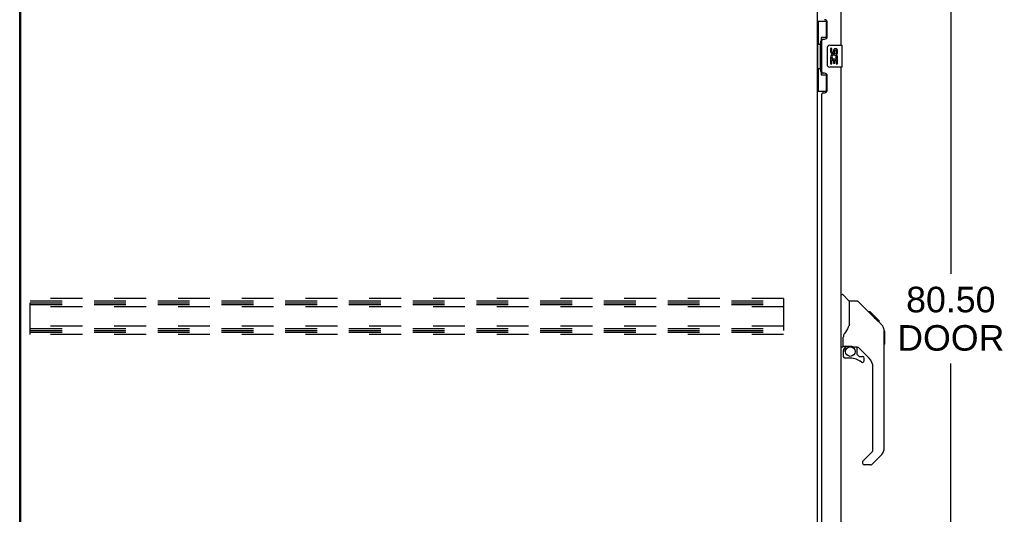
# Model space of a CAD drawing. Header units: inches. Extents: x 0 to 262, y 0 to 169.
# Tile 2 of 17: x 23 to 67, y 57 to 79. Entities that reach past the tile are written whole.
import ezdxf

# ---------------------------------------------------------------- set-up
doc = ezdxf.new("R2010")
doc.units = ezdxf.units.IN
doc.header["$LTSCALE"] = 14.384615
doc.header["$MEASUREMENT"] = 0
doc.linetypes.add('HIDDEN', pattern=[0.2, 0.1, -0.1])
doc.layers.get('0').update_dxf_attribs({"linetype": 'CONTINUOUS'})
for name, color, linetype in [('02___PRT_ALL_AXES', 7, 'CONTINUOUS'), ('DEFAULT_2', 8, 'HIDDEN'), ('DIMENSIONS', 7, 'CONTINUOUS')]:
    doc.layers.add(name, color=color, linetype=linetype)
doc.styles.get("Standard").update_dxf_attribs({"font": 'arial.ttf'})
doc.dimstyles.new('DIMSTYLE_2', dxfattribs={"dimtxt": 1.153846, "dimasz": 1.538462, "dimexe": 0.09, "dimexo": 0.07, "dimgap": 0.0375, "dimtad": 0, "dimtih": 1, "dimtoh": 1, "dimzin": 4, "dimdsep": 46, "dimtxsty": 'Standard', "dimblk": '_FILLED', "dimblk1": '_FILLED', "dimblk2": '_FILLED', "dimcen": 0.09, "dimazin": 1, "dimtfac": 1, "dimtdec": 3, "dimtofl": 0, "dimtmove": 0, "dimatfit": 3, "dimldrblk": '_FILLED', "dimfxl": 1, "dimtolj": 1, "dimtzin": 4, "dimarcsym": 0})

# ---------------------------------------------------------------- blocks, each defined once
blk = doc.blocks.new('_FILLED')
at = {"color": 0, "linetype": 'ByBlock'}
blk.add_solid([(0, 0), (-1, 0.2), (-1, -0.2)], dxfattribs=at)
blk = doc.blocks.new('*D2')
at = {"layer": 'DIMENSIONS', "color": 2, "linetype": 'Continuous'}
for p, q in [((60.933, 105.673), (66.458, 105.673)), ((65.073, 105.673), (65.073, 67.347)), ((65.073, 25.173), (65.073, 63.309)), ((60.933, 25.173), (66.458, 25.173))]:
    blk.add_line(p, q, dxfattribs=at)
at = {"layer": 'DIMENSIONS', "color": 2, "linetype": 'Continuous', "xscale": 1.5384615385, "yscale": 1.5384615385, "zscale": 1.5384615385}
for p, rotation in [((65.073, 105.673), 90), ((65.073, 25.173), 270)]:
    blk.add_blockref('_FILLED', p, dxfattribs=dict(at, rotation=rotation))
at = {"layer": 'DIMENSIONS', "color": 2, "linetype": 'Continuous', "insert": (65.073, 66.77), "char_height": 1.1538, "width": 4.82985, "attachment_point": 2, "line_spacing_factor": 0.9}
blk.add_mtext('80.50\\PDOOR', dxfattribs=at)

msp = doc.modelspace()

# ---------------------------------------------------------------- linework, layer by layer
at = {"color": 3, "linetype": 'Continuous'}
for p, q in [((23.045, 18.527), (23.045, 108.319)), ((23.097, 18.589), (23.097, 108.256)), ((59.045, 105.13), (59.045, 25.715)), ((60.103, 100.173), (60.103, 77.673)), ((59.499, 78.07), (59.499, 78.69)), ((59.249, 76.465), (59.249, 77.88)), ((59.309, 77.94), (59.369, 77.94)), ((60.103, 76.673), (60.103, 54.173)), ((59.369, 76.405), (59.309, 76.405)), ((59.499, 75.655), (59.499, 76.275)), ((59.249, 55.38), (59.249, 75.465)), ((59.309, 75.525), (59.369, 75.525))]:
    msp.add_line(p, q, dxfattribs=at)
at = {"color": 7, "linetype": 'Continuous'}
for p, q in [((59.045, 78.748), (59.485, 78.748)), ((59.084, 78.748), (59.084, 77.723)), ((59.449, 78.748), (59.449, 77.968)), ((59.449, 78.013), (59.222, 78.013)), ((59.222, 78.013), (59.222, 76.333)), ((59.062, 77.723), (59.185, 77.723)), ((59.062, 77.723), (59.062, 76.623)), ((59.185, 77.753), (59.185, 77.774)), ((59.185, 76.623), (59.185, 77.723)), ((59.508, 76.773), (59.508, 77.573)), ((59.608, 77.673), (60.148, 77.673)), ((60.163, 76.688), (60.163, 77.658)), ((59.062, 76.623), (59.185, 76.623)), ((59.084, 76.623), (59.084, 75.598)), ((59.185, 76.572), (59.185, 76.593)), ((60.148, 76.673), (59.608, 76.673)), ((59.222, 76.333), (59.449, 76.333)), ((59.449, 76.378), (59.449, 75.598)), ((59.045, 75.598), (59.485, 75.598)), ((60.103, 66.427), (60.165, 66.427)), ((60.491, 66.118), (60.193, 66.415)), ((60.858, 66.112), (60.497, 66.112)), ((60.497, 65.007), (60.497, 66.112)), ((61.678, 65.324), (60.913, 66.089)), ((61.435, 65.634), (61.368, 65.634)), ((61.442, 65.627), (61.375, 65.627)), ((61.452, 65.617), (61.385, 65.617)), ((61.458, 65.611), (61.392, 65.611)), ((61.466, 65.603), (61.4, 65.603)), ((61.486, 65.583), (61.419, 65.583)), ((61.435, 65.634), (61.761, 65.308)), ((61.508, 65.56), (61.442, 65.56)), ((61.532, 65.537), (61.465, 65.537)), ((61.556, 65.513), (61.489, 65.513)), ((61.579, 65.49), (61.513, 65.49)), ((61.603, 65.466), (61.536, 65.466)), ((61.595, 65.407), (61.551, 65.451)), ((61.625, 65.444), (61.558, 65.444)), ((61.645, 65.424), (61.579, 65.424)), ((61.665, 65.336), (61.595, 65.407)), ((61.663, 65.406), (61.596, 65.406)), ((61.676, 65.393), (61.609, 65.393)), ((61.68, 65.389), (61.613, 65.389)), ((61.682, 65.387), (61.615, 65.387)), ((61.682, 65.387), (61.616, 65.387)), ((61.683, 65.386), (61.616, 65.386)), ((61.686, 65.383), (61.619, 65.383)), ((61.69, 65.379), (61.623, 65.379)), ((61.696, 65.373), (61.629, 65.373)), ((61.71, 65.359), (61.643, 65.359)), ((61.725, 65.344), (61.658, 65.344)), ((61.956, 65.045), (61.665, 65.336)), ((61.732, 65.337), (61.666, 65.337)), ((61.739, 65.33), (61.672, 65.33)), ((61.751, 65.318), (61.684, 65.318)), ((61.757, 65.312), (61.69, 65.312)), ((61.76, 65.309), (61.693, 65.309)), ((61.761, 65.308), (61.695, 65.308)), ((61.761, 65.308), (61.695, 65.308)), ((61.762, 65.307), (61.695, 65.307)), ((61.85, 65.219), (61.762, 65.307)), ((61.779, 65.223), (61.846, 65.223)), ((61.848, 65.221), (61.781, 65.221)), ((61.85, 65.219), (61.784, 65.219)), ((60.221, 64.084), (60.221, 64.491)), ((62.071, 64.79), (62.07, 64.797)), ((62.071, 59.484), (62.071, 64.768)), ((62.083, 64.772), (62.083, 64.185)), ((60.182, 64.045), (60.103, 64.045)), ((60.241, 64.086), (60.536, 64.086)), ((60.279, 64.006), (60.359, 64.086)), ((60.285, 64.001), (60.282, 64.004)), ((60.289, 63.997), (60.285, 64.001)), ((60.536, 64.086), (60.542, 64.086)), ((60.809, 64.045), (60.721, 64.045)), ((60.851, 63.713), (60.851, 64.04)), ((61.387, 63.549), (60.885, 64.05)), ((60.221, 63.867), (60.221, 63.63)), ((60.293, 63.992), (60.289, 63.997)), ((60.854, 63.705), (60.926, 63.633)), ((60.935, 63.63), (61.087, 63.63)), ((60.536, 63.551), (60.3, 63.551)), ((61.166, 63.432), (61.166, 63.551)), ((61.56, 59.398), (61.56, 63.131)), ((61.101, 58.907), (61.537, 59.342)), ((61.956, 59.205), (61.504, 58.753)), ((61.087, 58.873), (61.087, 58.809)), ((61.448, 58.73), (61.166, 58.73))]:
    msp.add_line(p, q, dxfattribs=at)
for points in [[(59.222, 77.989), (59.222, 77.986), (59.223, 77.982), (59.224, 77.978), (59.225, 77.974), (59.226, 77.969), (59.229, 77.964), (59.231, 77.958), (59.234, 77.952), (59.237, 77.946), (59.241, 77.939), (59.246, 77.932), (59.25, 77.924), (59.256, 77.915), (59.258, 77.912)], [(59.508, 77.573), (59.508, 77.579), (59.509, 77.585), (59.51, 77.591), (59.511, 77.597), (59.513, 77.603), (59.515, 77.609)], [(59.515, 76.737), (59.513, 76.742), (59.511, 76.748), (59.51, 76.754), (59.509, 76.76), (59.508, 76.766), (59.508, 76.773)], [(59.258, 76.434), (59.256, 76.43), (59.25, 76.422), (59.246, 76.414), (59.241, 76.407), (59.237, 76.4), (59.234, 76.393), (59.231, 76.387), (59.229, 76.382), (59.226, 76.377), (59.225, 76.372), (59.224, 76.368), (59.223, 76.364), (59.222, 76.36), (59.222, 76.357)], [(60.913, 66.089), (60.906, 66.095), (60.897, 66.101), (60.888, 66.106), (60.878, 66.109), (60.868, 66.111), (60.858, 66.112)], [(60.497, 65.07), (60.476, 65.013), (60.446, 64.944), (60.409, 64.873), (60.367, 64.8), (60.319, 64.726), (60.274, 64.662)], [(62.071, 64.768), (62.07, 64.796), (62.065, 64.837), (62.055, 64.878), (62.042, 64.918), (62.024, 64.955), (62.002, 64.991), (61.976, 65.024), (61.956, 65.045)], [(60.274, 64.662), (60.264, 64.646), (60.248, 64.617), (60.236, 64.585), (60.227, 64.551), (60.222, 64.516), (60.221, 64.491)], [(60.282, 64.004), (60.28, 64.005), (60.28, 64.006), (60.279, 64.006), (60.279, 64.006)], [(60.542, 64.086), (60.562, 64.085), (60.584, 64.083), (60.605, 64.079), (60.624, 64.074), (60.643, 64.069), (60.658, 64.063), (60.672, 64.058), (60.684, 64.054), (60.695, 64.05), (60.704, 64.048), (60.712, 64.046), (60.72, 64.045), (60.721, 64.045)], [(60.293, 63.992), (60.284, 63.982), (60.275, 63.971), (60.267, 63.96), (60.26, 63.948), (60.255, 63.935), (60.25, 63.922), (60.246, 63.909), (60.243, 63.895), (60.242, 63.881), (60.241, 63.867)]]:
    msp.add_lwpolyline(points, dxfattribs=at)
msp.add_circle((60.536, 63.846), 0.217, dxfattribs=at)
at = {"color": 3, "linetype": 'Continuous'}
for centre, radius, start, end in [((59.369, 78.69), 0.13, 0, 90), ((59.309, 77.88), 0.06, 90, 180), ((59.369, 78.07), 0.13, 270, 360), ((59.309, 76.465), 0.06, 180, 270), ((59.369, 76.275), 0.13, 0, 90), ((59.369, 75.655), 0.13, 270, 360), ((59.309, 75.465), 0.06, 90, 180)]:
    msp.add_arc(centre, radius, start, end, dxfattribs=at)
at = {"color": 7, "linetype": 'Continuous'}
for centre, radius, start, end in [((59.608, 77.573), 0.1, 90, 158.7946), ((60.148, 77.658), 0.015, 0, 90), ((59.608, 76.773), 0.1, 201.205, 270), ((60.148, 76.688), 0.015, 270, 360), ((60.165, 66.387), 0.0394, 45, 90), ((60.477, 66.104), 0.0197, 7.5, 45), ((62.064, 64.772), 0.0197, 0, 68.9395), ((60.182, 64.084), 0.0394, 270, 360), ((60.241, 64.106), 0.0197, 180, 270), ((60.418, 63.867), 0.197, 135, 180), ((60.809, 63.848), 0.197, 45, 90), ((62.064, 64.185), 0.0197, 293.607, 360), ((60.3, 63.63), 0.0787, 180, 270), ((60.863, 63.713), 0.0118, 180, 225), ((60.935, 63.641), 0.0118, 225, 270), ((61.087, 63.551), 0.0787, 0, 90), ((60.536, 62.763), 0.787, 50.4788, 90), ((61.087, 63.432), 0.0787, 230.4788, 360), ((60.969, 63.131), 0.591, 0, 45), ((61.481, 59.398), 0.0787, 315, 360), ((61.678, 59.484), 0.394, 315, 360), ((61.134, 58.873), 0.0472, 135, 180), ((61.166, 58.809), 0.0787, 180, 270), ((61.448, 58.809), 0.0787, 270, 315)]:
    msp.add_arc(centre, radius, start, end, dxfattribs=at)
for centre, start_param, end_param in [((59.289, 77.763), 0.699287, 1.51401), ((59.289, 77.763), -4.655602, -3.84088), ((59.289, 76.582), 0.699287, 1.51401), ((59.289, 76.582), -4.655602, -3.84088)]:
    msp.add_ellipse(centre, major_axis=(0, 0.18), ratio=0.579493, start_param=start_param, end_param=end_param, dxfattribs=at)
at = {"layer": '02___PRT_ALL_AXES', "color": 7, "linetype": 'Continuous'}
for p, q in [((59.708, 77.519), (59.646, 77.519)), ((59.646, 77.519), (59.646, 77.382)), ((59.708, 77.382), (59.708, 77.519)), ((59.774, 77.445), (59.774, 77.376)), ((59.834, 77.382), (59.834, 77.424)), ((59.897, 77.424), (59.897, 77.288)), ((59.96, 77.288), (59.96, 77.424)), ((59.664, 77.057), (59.646, 77.057)), ((59.646, 77.057), (59.646, 76.827)), ((59.698, 77.057), (59.726, 77.077)), ((59.698, 77.057), (59.96, 77.057)), ((59.708, 76.994), (59.774, 76.994)), ((59.708, 76.827), (59.708, 76.994)), ((59.774, 76.994), (59.774, 76.858)), ((59.834, 76.994), (59.897, 76.994)), ((59.834, 76.858), (59.834, 76.994)), ((59.889, 77.093), (59.947, 77.068)), ((59.897, 77.288), (59.96, 77.288)), ((59.897, 76.994), (59.897, 76.827)), ((59.96, 76.827), (59.96, 77.057)), ((59.646, 76.827), (59.708, 76.827)), ((59.774, 76.858), (59.834, 76.858)), ((59.897, 76.827), (59.96, 76.827))]:
    msp.add_line(p, q, dxfattribs=at)
for centre, radius, start, end in [((59.74, 77.382), 0.0943, 180, 360), ((59.74, 77.382), 0.0314, 180, 261.2295), ((59.739, 77.387), 0.0362, 263.4285, 341.7628), ((59.866, 77.424), 0.0943, 68.6999, 167.4338), ((59.866, 77.424), 0.0314, 0, 180.0485), ((59.866, 77.424), 0.0943, 0, 68.6704), ((59.799, 77.131), 0.154, 161.4199, 206.1963), ((59.803, 77.131), 0.157, 336.5966, 161.8791), ((59.803, 77.131), 0.157, 205.737, 207.8532), ((59.803, 77.131), 0.0943, 336.5966, 215.1122)]:
    msp.add_arc(centre, radius, start, end, dxfattribs=at)
at = {"layer": 'DEFAULT_2', "color": 8, "linetype": 'HIDDEN'}
for p, q in [((23.524, 64.61), (23.524, 66.235)), ((57.524, 66.235), (23.524, 66.235)), ((57.524, 66.235), (57.524, 64.61)), ((23.524, 66.131), (57.524, 66.131)), ((23.524, 66.048), (57.524, 66.048)), ((23.524, 65.964), (57.524, 65.964)), ((57.524, 65.86), (23.524, 65.86)), ((57.524, 64.985), (23.524, 64.985)), ((23.524, 64.881), (57.524, 64.881)), ((23.524, 64.798), (57.524, 64.798)), ((23.524, 64.714), (57.524, 64.714)), ((57.524, 64.61), (23.524, 64.61))]:
    msp.add_line(p, q, dxfattribs=at)

# ---------------------------------------------------------------- dimensions: what is measured, and where the dimension line sits
at = {"layer": 'DIMENSIONS', "color": 2, "linetype": 'Continuous'}
dim = msp.add_linear_dim(base=(65.073, 105.673), p1=(60.863, 25.173), p2=(60.863, 105.673), angle=90, text='<>\\PDOOR', dimstyle='DIMSTYLE_2', dxfattribs=at)
dim.commit()
dim.dimension.update_dxf_attribs({"geometry": '*D2', "text_midpoint": (65.073, 65.328), "dimtype": 160})

doc.saveas('drawing.dxf')
